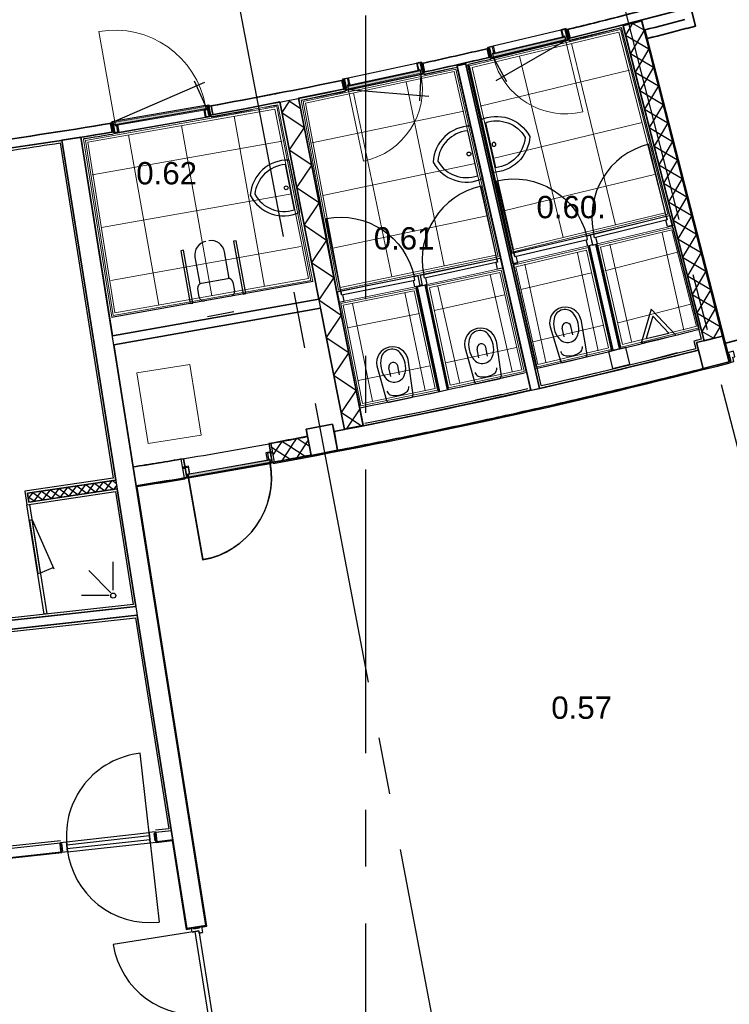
# Model space of a CAD drawing. Header units: millimetres. Extents: x -5940 to 121280, y -35718 to 26615.
# Tile 19 of 51: x 66238 to 74177, y -25205 to -14186. Entities that reach past the tile are written whole.
import ezdxf

# ---------------------------------------------------------------- set-up
doc = ezdxf.new("R2010")
doc.units = ezdxf.units.MM
doc.header["$LTSCALE"] = 100
doc.linetypes.add('CENTER', pattern=[50.8, 31.75, -6.35, 6.35, -6.35])
for name, color, linetype in [('AL22----_BINNENWAND', 2, 'Continuous'), ('AL27----_DAKEN', 8, 'Continuous'), ('AL28----_CONSTRUCTIES', 4, 'Continuous'), ('AL32----_BINNENKOZIJN', 1, 'Continuous'), ('AL33----_VLOEROPENINGEN', 2, 'Continuous'), ('AL45----_PLAFOND', 8, 'Continuous'), ('AL74----_SANITAIR', 1, 'Continuous'), ('BL$7----_STRAMIEN', 8, 'Continuous'), ('BL$8----_RUIMTENUMMER', 2, 'Continuous')]:
    doc.layers.add(name, color=color, linetype=linetype)
doc.styles.get("Standard").update_dxf_attribs({"font": 'arial.ttf'})

# ---------------------------------------------------------------- blocks, each defined once
blk = doc.blocks.new('NLRS_32_DO_WB_KMS1_krepel_ISR - 930-100-8007566-_--_100 begane grond')
at = {"color": 0, "linetype": 'ByBlock', "lineweight": -2}
for p, q in [((-482, -7), (-482, 1)), ((-480, 3), (-434, 3)), ((-436, 1), (-478, 1)), ((-432, 1), (-432, -70)), ((468, -70), (468, 1)), ((470, 3), (516, 3)), ((514, 1), (472, 1)), ((518, 1), (518, -7)), ((-480, -7), (-482, -7)), ((-482, -115), (-482, -107)), ((-482, -107), (-480, -107)), ((-480, -1), (-480, -7)), ((-480, -107), (-480, -113)), ((-449, -113), (-449, -74)), ((-447, -74), (-447, -115)), ((-445, -70), (-436, -70)), ((-434, -72), (-445, -72)), ((-434, -68), (-434, -1)), ((470, -1), (470, -68)), ((481, -72), (470, -72)), ((472, -70), (481, -70)), ((483, -115), (483, -74)), ((485, -74), (485, -113)), ((516, -7), (516, -1)), ((518, -7), (516, -7)), ((516, -107), (518, -107)), ((516, -113), (516, -107)), ((518, -107), (518, -115)), ((-449, -117), (-480, -117)), ((-478, -115), (-451, -115)), ((516, -117), (485, -117)), ((487, -115), (514, -115))]:
    blk.add_line(p, q, dxfattribs=at)
at = {"color": 0, "linetype": 'ByBlock', "lineweight": -2, "flags": 128}
for points in [[(-482, 1), (-482, 1), (-482, 2), (-482, 2), (-482, 3), (-481, 3), (-481, 3), (-480, 3)], [(-478, 1), (-479, 1), (-479, 1), (-480, 1), (-480, 0), (-480, 0), (-480, -1), (-480, -1)], [(-434, -1), (-434, -1), (-435, 0), (-435, 0), (-435, 1), (-436, 1), (-436, 1), (-436, 1)], [(-434, 3), (-434, 3), (-434, 3), (-433, 3), (-433, 2), (-433, 2), (-432, 1), (-432, 1)], [(468, 1), (468, 1), (468, 2), (468, 2), (468, 3), (469, 3), (469, 3), (470, 3)], [(472, 1), (471, 1), (471, 1), (470, 1), (470, 0), (470, 0), (470, -1), (470, -1)], [(516, -1), (516, -1), (515, 0), (515, 0), (515, 1), (514, 1), (514, 1), (514, 1)], [(516, 3), (516, 3), (516, 3), (517, 3), (517, 2), (517, 2), (518, 1), (518, 1)], [(-449, -74), (-449, -73), (-449, -72), (-449, -72), (-448, -71), (-447, -70), (-446, -70), (-445, -70)], [(-445, -72), (-446, -72), (-446, -72), (-447, -72), (-447, -73), (-447, -73), (-447, -74), (-447, -74)], [(-436, -70), (-436, -70), (-436, -70), (-435, -70), (-435, -69), (-435, -69), (-434, -68), (-434, -68)], [(-432, -70), (-432, -70), (-433, -71), (-433, -71), (-433, -72), (-434, -72), (-434, -72), (-434, -72)], [(470, -72), (469, -72), (469, -72), (468, -72), (468, -71), (468, -71), (468, -70), (468, -70)], [(470, -68), (470, -68), (470, -69), (470, -69), (470, -70), (471, -70), (471, -70), (472, -70)], [(481, -70), (481, -70), (482, -70), (483, -71), (484, -72), (484, -72), (485, -73), (485, -74)], [(483, -74), (483, -74), (482, -73), (482, -73), (482, -72), (481, -72), (481, -72), (481, -72)], [(-480, -117), (-481, -117), (-481, -117), (-482, -117), (-482, -116), (-482, -116), (-482, -115), (-482, -115)], [(-480, -113), (-480, -113), (-480, -114), (-480, -114), (-480, -115), (-479, -115), (-479, -115), (-478, -115)], [(-449, -113), (-449, -113), (-450, -114), (-450, -114), (-450, -115), (-451, -115), (-451, -115), (-451, -115)], [(-447, -115), (-447, -115), (-448, -116), (-448, -116), (-448, -117), (-449, -117), (-449, -117), (-449, -117)], [(485, -117), (484, -117), (484, -117), (483, -117), (483, -116), (483, -116), (483, -115), (483, -115)], [(487, -115), (486, -115), (486, -115), (485, -115), (485, -114), (485, -114), (485, -113), (485, -113)], [(514, -115), (514, -115), (514, -115), (515, -115), (515, -114), (515, -114), (516, -113), (516, -113)], [(518, -115), (518, -115), (517, -116), (517, -116), (517, -117), (516, -117), (516, -117), (516, -117)]]:
    blk.add_lwpolyline(points, dxfattribs=at)
blk = doc.blocks.new('NLRS_32_DO_WPB_onderdeel deur-SH_krepel_ISR - lakdeur_stomp_krepel-7958785-_--_100 begane grond')
at = {"linetype": 'ByBlock', "lineweight": -2}
h = blk.add_hatch(color=0, dxfattribs=at)
h.paths.add_polyline_path([(-465, 0), (465, 0), (465, 4), (265, 2), (-465, 4), (-465, 1)], flags=0)
h.paths.add_polyline_path([(-465, 5), (465, 5), (465, 38), (-465, 38), (-465, 10)], flags=0)
at = {"color": 0, "linetype": 'ByBlock', "lineweight": -2}
for p, q in [((465, 38), (-465, 38)), ((-465, 0), (465, 0)), ((-465, -3), (-465, -930))]:
    blk.add_line(p, q, dxfattribs=at)
blk.add_arc((-465, 0), 930, 270, 360, dxfattribs=at)
blk = doc.blocks.new('NLRS_32_DO_WB_KMS1_krepel_ISR - 1030-100-8010050-_--_100 begane grond')
at = {"color": 0, "linetype": 'ByBlock', "lineweight": -2}
for p, q in [((-532, 50), (-532, 58)), ((-530, 50), (-532, 50)), ((-530, 60), (-499, 60)), ((-530, 56), (-530, 50)), ((-501, 58), (-528, 58)), ((-499, 17), (-499, 56)), ((-497, 58), (-497, 17)), ((-495, 15), (-484, 15)), ((-486, 13), (-495, 13)), ((-484, -56), (-484, 11)), ((-482, 13), (-482, -58)), ((518, -58), (518, 13)), ((520, 15), (531, 15)), ((520, 11), (520, -56)), ((531, 13), (522, 13)), ((533, 17), (533, 58)), ((535, 60), (566, 60)), ((535, 56), (535, 17)), ((564, 58), (537, 58)), ((566, 50), (566, 56)), ((568, 50), (566, 50)), ((568, 58), (568, 50)), ((-532, -50), (-530, -50)), ((-532, -58), (-532, -50)), ((-530, -50), (-530, -56)), ((-484, -60), (-530, -60)), ((-528, -58), (-486, -58)), ((566, -60), (520, -60)), ((522, -58), (564, -58)), ((566, -56), (566, -50)), ((566, -50), (568, -50)), ((568, -50), (568, -58))]:
    blk.add_line(p, q, dxfattribs=at)
at = {"color": 0, "linetype": 'ByBlock', "lineweight": -2, "flags": 128}
for points in [[(-532, 58), (-532, 58), (-532, 59), (-532, 59), (-532, 60), (-531, 60), (-531, 60), (-530, 60)], [(-528, 58), (-529, 58), (-529, 58), (-530, 58), (-530, 57), (-530, 57), (-530, 56), (-530, 56)], [(-501, 58), (-501, 58), (-501, 58), (-500, 58), (-500, 57), (-500, 57), (-499, 56), (-499, 56)], [(-499, 60), (-499, 60), (-499, 60), (-498, 60), (-498, 59), (-498, 59), (-497, 58), (-497, 58)], [(-495, 13), (-496, 13), (-497, 13), (-498, 14), (-499, 15), (-499, 15), (-499, 16), (-499, 17)], [(-497, 17), (-497, 17), (-497, 16), (-497, 16), (-497, 15), (-496, 15), (-496, 15), (-495, 15)], [(-484, 11), (-484, 11), (-485, 12), (-485, 12), (-485, 13), (-486, 13), (-486, 13), (-486, 13)], [(-484, 15), (-484, 15), (-484, 15), (-483, 15), (-483, 14), (-483, 14), (-482, 13), (-482, 13)], [(518, 13), (518, 13), (518, 14), (518, 14), (518, 15), (519, 15), (519, 15), (520, 15)], [(522, 13), (521, 13), (521, 13), (520, 13), (520, 12), (520, 12), (520, 11), (520, 11)], [(531, 15), (531, 15), (531, 15), (532, 15), (532, 16), (532, 16), (533, 17), (533, 17)], [(535, 17), (535, 16), (534, 15), (534, 15), (533, 14), (532, 13), (531, 13), (531, 13)], [(533, 58), (533, 58), (533, 59), (533, 59), (533, 60), (534, 60), (534, 60), (535, 60)], [(535, 56), (535, 56), (535, 57), (535, 57), (535, 58), (536, 58), (536, 58), (537, 58)], [(566, 56), (566, 56), (565, 57), (565, 57), (565, 58), (564, 58), (564, 58), (564, 58)], [(566, 60), (566, 60), (566, 60), (567, 60), (567, 59), (567, 59), (568, 58), (568, 58)], [(-530, -60), (-531, -60), (-531, -60), (-532, -60), (-532, -59), (-532, -59), (-532, -58), (-532, -58)], [(-530, -56), (-530, -56), (-530, -57), (-530, -57), (-530, -58), (-529, -58), (-529, -58), (-528, -58)], [(-486, -58), (-486, -58), (-486, -58), (-485, -58), (-485, -57), (-485, -57), (-484, -56), (-484, -56)], [(-482, -58), (-482, -58), (-483, -59), (-483, -59), (-483, -60), (-484, -60), (-484, -60), (-484, -60)], [(520, -60), (519, -60), (519, -60), (518, -60), (518, -59), (518, -59), (518, -58), (518, -58)], [(520, -56), (520, -56), (520, -57), (520, -57), (520, -58), (521, -58), (521, -58), (522, -58)], [(564, -58), (564, -58), (564, -58), (565, -58), (565, -57), (565, -57), (566, -56), (566, -56)], [(568, -58), (568, -58), (567, -59), (567, -59), (567, -60), (566, -60), (566, -60), (566, -60)]]:
    blk.add_lwpolyline(points, dxfattribs=at)
blk = doc.blocks.new('NLRS_32_DO_WPB_onderdeel deur-SH_krepel_ISR - lakdeur_stomp_krepel-7902651-_--_100 begane grond')
at = {"linetype": 'ByBlock', "lineweight": -2}
blk.add_hatch(color=0, dxfattribs=at).paths.add_polyline_path([(-515, -38), (515, -38), (515, 0), (-515, 0)], flags=0)
at = {"color": 0, "linetype": 'ByBlock', "lineweight": -2}
for p, q in [((-515, 3), (-515, 1030)), ((-515, 0), (515, 0)), ((515, -38), (-515, -38))]:
    blk.add_line(p, q, dxfattribs=at)
blk.add_arc((-515, 0), 1030, 0, 90, dxfattribs=at)
blk = doc.blocks.new('NLRS_32_DO_WB_KMS1_krepel_ISR - 830-100-7782493-_--_100 begane grond')
at = {"color": 0, "linetype": 'ByBlock', "lineweight": -2}
for p, q in [((-432, 50), (-432, 58)), ((-430, 50), (-432, 50)), ((-430, 60), (-384, 60)), ((-430, 56), (-430, 50)), ((-386, 58), (-428, 58)), ((-384, -11), (-384, 56)), ((-382, 58), (-382, -13)), ((418, -13), (418, 58)), ((420, 60), (466, 60)), ((420, 56), (420, -11)), ((464, 58), (422, 58)), ((466, 50), (466, 56)), ((468, 50), (466, 50)), ((468, 58), (468, 50)), ((-432, -58), (-432, -50)), ((-432, -50), (-430, -50)), ((-430, -50), (-430, -56)), ((-399, -60), (-430, -60)), ((-428, -58), (-401, -58)), ((-399, -56), (-399, -17)), ((-397, -17), (-397, -58)), ((-395, -13), (-386, -13)), ((-384, -15), (-395, -15)), ((431, -15), (420, -15)), ((422, -13), (431, -13)), ((433, -58), (433, -17)), ((435, -17), (435, -56)), ((466, -60), (435, -60)), ((437, -58), (464, -58)), ((466, -50), (468, -50)), ((466, -56), (466, -50)), ((468, -50), (468, -58))]:
    blk.add_line(p, q, dxfattribs=at)
at = {"color": 0, "linetype": 'ByBlock', "lineweight": -2, "flags": 128}
for points in [[(-432, 58), (-432, 58), (-432, 59), (-432, 59), (-432, 60), (-431, 60), (-431, 60), (-430, 60)], [(-428, 58), (-429, 58), (-429, 58), (-430, 58), (-430, 57), (-430, 57), (-430, 56), (-430, 56)], [(-384, 56), (-384, 56), (-385, 57), (-385, 57), (-385, 58), (-386, 58), (-386, 58), (-386, 58)], [(-384, 60), (-384, 60), (-384, 60), (-383, 60), (-383, 59), (-383, 59), (-382, 58), (-382, 58)], [(418, 58), (418, 58), (418, 59), (418, 59), (418, 60), (419, 60), (419, 60), (420, 60)], [(422, 58), (421, 58), (421, 58), (420, 58), (420, 57), (420, 57), (420, 56), (420, 56)], [(466, 56), (466, 56), (465, 57), (465, 57), (465, 58), (464, 58), (464, 58), (464, 58)], [(466, 60), (466, 60), (466, 60), (467, 60), (467, 59), (467, 59), (468, 58), (468, 58)], [(-430, -60), (-431, -60), (-431, -60), (-432, -60), (-432, -59), (-432, -59), (-432, -58), (-432, -58)], [(-430, -56), (-430, -56), (-430, -57), (-430, -57), (-430, -58), (-429, -58), (-429, -58), (-428, -58)], [(-399, -56), (-399, -56), (-400, -57), (-400, -57), (-400, -58), (-401, -58), (-401, -58), (-401, -58)], [(-399, -17), (-399, -16), (-399, -15), (-399, -15), (-398, -14), (-397, -13), (-396, -13), (-395, -13)], [(-397, -58), (-397, -58), (-398, -59), (-398, -59), (-398, -60), (-399, -60), (-399, -60), (-399, -60)], [(-395, -15), (-396, -15), (-396, -15), (-397, -15), (-397, -16), (-397, -16), (-397, -17), (-397, -17)], [(-386, -13), (-386, -13), (-386, -13), (-385, -13), (-385, -12), (-385, -12), (-384, -11), (-384, -11)], [(-382, -13), (-382, -13), (-383, -14), (-383, -14), (-383, -15), (-384, -15), (-384, -15), (-384, -15)], [(420, -15), (419, -15), (419, -15), (418, -15), (418, -14), (418, -14), (418, -13), (418, -13)], [(420, -11), (420, -11), (420, -12), (420, -12), (420, -13), (421, -13), (421, -13), (422, -13)], [(431, -13), (431, -13), (432, -13), (433, -14), (434, -15), (434, -15), (435, -16), (435, -17)], [(433, -17), (433, -17), (432, -16), (432, -16), (432, -15), (431, -15), (431, -15), (431, -15)], [(435, -60), (434, -60), (434, -60), (433, -60), (433, -59), (433, -59), (433, -58), (433, -58)], [(437, -58), (436, -58), (436, -58), (435, -58), (435, -57), (435, -57), (435, -56), (435, -56)], [(464, -58), (464, -58), (464, -58), (465, -58), (465, -57), (465, -57), (466, -56), (466, -56)], [(468, -58), (468, -58), (467, -59), (467, -59), (467, -60), (466, -60), (466, -60), (466, -60)]]:
    blk.add_lwpolyline(points, dxfattribs=at)
blk = doc.blocks.new('NLRS_32_DO_WPB_onderdeel deur-SH_krepel_ISR - lakdeur_stomp_krepel-7781714-_--_100 begane grond')
at = {"linetype": 'ByBlock', "lineweight": -2}
blk.add_hatch(color=0, dxfattribs=at).paths.add_polyline_path([(-415, 0), (415, 0), (415, 38), (-415, 38)], flags=0)
at = {"color": 0, "linetype": 'ByBlock', "lineweight": -2}
for p, q in [((415, 38), (-415, 38)), ((-415, 0), (415, 0)), ((-415, -3), (-415, -830))]:
    blk.add_line(p, q, dxfattribs=at)
blk.add_arc((-415, 0), 830, 270, 360, dxfattribs=at)
blk = doc.blocks.new('NLRS_32_DO_WB_KMS1_krepel_ISR - 830-100-V28-_--_100 begane grond')
at = {"color": 0, "linetype": 'ByBlock', "lineweight": -2}
for p, q in [((-432, 50), (-432, 58)), ((-430, 50), (-432, 50)), ((-430, 60), (-399, 60)), ((-430, 56), (-430, 50)), ((-401, 58), (-428, 58)), ((-399, 50), (-399, 56)), ((-399, 45), (-399, 50)), ((-399, 17), (-399, 44)), ((-397, 58), (-397, 50)), ((-397, 50), (-397, 45)), ((-397, 44), (-397, 17)), ((-395, 15), (-384, 15)), ((-386, 13), (-395, 13)), ((-384, -50), (-384, 11)), ((-382, 13), (-382, -50)), ((418, -58), (418, 13)), ((420, 15), (431, 15)), ((420, 11), (420, -56)), ((431, 13), (422, 13)), ((433, 17), (433, 58)), ((435, 60), (466, 60)), ((435, 56), (435, 17)), ((464, 58), (437, 58)), ((466, 50), (466, 56)), ((468, 50), (466, 50)), ((468, 58), (468, 50)), ((-432, -50), (-430, -50)), ((-432, -58), (-432, -50)), ((-430, -50), (-430, -56)), ((-384, -60), (-430, -60)), ((-428, -58), (-386, -58)), ((-384, -56), (-384, -50)), ((-382, -50), (-382, -58)), ((466, -60), (420, -60)), ((422, -58), (464, -58)), ((466, -56), (466, -50)), ((466, -50), (468, -50)), ((468, -50), (468, -58))]:
    blk.add_line(p, q, dxfattribs=at)
at = {"color": 0, "linetype": 'ByBlock', "lineweight": -2, "flags": 128}
for points in [[(-432, 58), (-432, 58), (-432, 59), (-432, 59), (-432, 60), (-431, 60), (-431, 60), (-430, 60)], [(-428, 58), (-429, 58), (-429, 58), (-430, 58), (-430, 57), (-430, 57), (-430, 56), (-430, 56)], [(-401, 58), (-401, 58), (-401, 58), (-400, 58), (-400, 57), (-400, 57), (-399, 56), (-399, 56)], [(-399, 60), (-399, 60), (-399, 60), (-398, 60), (-398, 59), (-398, 59), (-397, 58), (-397, 58)], [(-395, 13), (-396, 13), (-397, 13), (-398, 14), (-399, 15), (-399, 15), (-399, 16), (-399, 17)], [(-397, 17), (-397, 17), (-397, 16), (-397, 16), (-397, 15), (-396, 15), (-396, 15), (-395, 15)], [(-384, 11), (-384, 11), (-385, 12), (-385, 12), (-385, 13), (-386, 13), (-386, 13), (-386, 13)], [(-384, 15), (-384, 15), (-384, 15), (-383, 15), (-383, 14), (-383, 14), (-382, 13), (-382, 13)], [(418, 13), (418, 13), (418, 14), (418, 14), (418, 15), (419, 15), (419, 15), (420, 15)], [(422, 13), (421, 13), (421, 13), (420, 13), (420, 12), (420, 12), (420, 11), (420, 11)], [(431, 15), (431, 15), (431, 15), (432, 15), (432, 16), (432, 16), (433, 17), (433, 17)], [(435, 17), (435, 16), (434, 15), (434, 15), (433, 14), (432, 13), (431, 13), (431, 13)], [(433, 58), (433, 58), (433, 59), (433, 59), (433, 60), (434, 60), (434, 60), (435, 60)], [(435, 56), (435, 56), (435, 57), (435, 57), (435, 58), (436, 58), (436, 58), (437, 58)], [(466, 56), (466, 56), (465, 57), (465, 57), (465, 58), (464, 58), (464, 58), (464, 58)], [(466, 60), (466, 60), (466, 60), (467, 60), (467, 59), (467, 59), (468, 58), (468, 58)], [(-430, -60), (-431, -60), (-431, -60), (-432, -60), (-432, -59), (-432, -59), (-432, -58), (-432, -58)], [(-430, -56), (-430, -56), (-430, -57), (-430, -57), (-430, -58), (-429, -58), (-429, -58), (-428, -58)], [(-386, -58), (-386, -58), (-386, -58), (-385, -58), (-385, -57), (-385, -57), (-384, -56), (-384, -56)], [(-382, -58), (-382, -58), (-383, -59), (-383, -59), (-383, -60), (-384, -60), (-384, -60), (-384, -60)], [(420, -60), (419, -60), (419, -60), (418, -60), (418, -59), (418, -59), (418, -58), (418, -58)], [(420, -56), (420, -56), (420, -57), (420, -57), (420, -58), (421, -58), (421, -58), (422, -58)], [(464, -58), (464, -58), (464, -58), (465, -58), (465, -57), (465, -57), (466, -56), (466, -56)], [(468, -58), (468, -58), (467, -59), (467, -59), (467, -60), (466, -60), (466, -60), (466, -60)]]:
    blk.add_lwpolyline(points, dxfattribs=at)
blk = doc.blocks.new('NLRS_32_DO_WPB_onderdeel deur-SH_krepel_ISR - lakdeur_stomp_krepel-V29-_--_100 begane grond')
at = {"linetype": 'ByBlock', "lineweight": -2}
blk.add_hatch(color=0, dxfattribs=at).paths.add_polyline_path([(415, 0), (-415, 0), (-415, -38), (415, -38), (415, -7)], flags=0)
at = {"color": 0, "linetype": 'ByBlock', "lineweight": -2}
for p, q in [((-415, 3), (-415, 830)), ((-415, 0), (415, 0)), ((-374, -38), (-415, -38)), ((415, -38), (-374, -38))]:
    blk.add_line(p, q, dxfattribs=at)
blk.add_arc((-415, 0), 830, 0, 90, dxfattribs=at)
blk = doc.blocks.new('300_VDB_300-600x800 - 300_VDB_300-600x800-8536938-_--_100 begane grond')
at = {"color": 0, "linetype": 'ByBlock', "lineweight": -2}
for p, q in [((400, 300), (-400, 300)), ((-400, 300), (-400, -300)), ((400, -300), (400, 300)), ((-400, -300), (400, -300))]:
    blk.add_line(p, q, dxfattribs=at)
blk = doc.blocks.new('Deur 830')
at = {"color": 0, "linetype": 'ByBlock', "lineweight": -2}
for p, q in [((73477, -16404), (73278, -15599)), ((73477, -16404), (73517, -16395)), ((73487, -16443), (73477, -16404)), ((73517, -16395), (73545, -16506)), ((73490, -16520), (73472, -16447)), ((73545, -16506), (73490, -16520)), ((72666, -16605), (72626, -16615)), ((72626, -16615), (72653, -16726)), ((72653, -16726), (72708, -16713)), ((72708, -16713), (72690, -16640))]:
    blk.add_line(p, q, dxfattribs=at)
blk.add_lwpolyline([(73487, -16443), (72675, -16644), (72666, -16605), (73477, -16404)], close=True, dxfattribs=at)
blk.add_arc((73484, -16413), 840, 104.1663, 193.1708, dxfattribs=at)
blk = doc.blocks.new('hangpot')
at = {"color": 0, "linetype": 'ByBlock', "lineweight": -2}
for points in [[(12463, -28156), (12863, -28182)], [(12886, -28460), (12886, -28207)], [(12611, -28283), (12511, -28283)], [(12611, -28383), (12511, -28383)], [(12463, -28511), (12863, -28485)]]:
    blk.add_lwpolyline(points, dxfattribs=at)
for centre, radius, start, end in [((12463, -28333), 178, 90, 270), ((12498, -28458), 263, 64.6538, 115.3462), ((12861, -28207), 25, 0, 86.2758), ((12433, -28333), 122, 112.6199, 247.3801), ((12511, -28333), 50, 90, 270), ((12561, -28333), 122, 292.6199, 67.3802), ((12743, -28307), 100, 47.2041, 79.6658), ((12623, -28333), 212, 331.9275, 28.0725), ((12498, -28208), 263, 244.6538, 295.3462), ((12743, -28360), 100, 280.3342, 312.7959), ((12861, -28460), 25, 273.7241, 0)]:
    blk.add_arc(centre, radius, start, end, dxfattribs=at)
blk = doc.blocks.new('Wastafel')
at = {"color": 0, "linetype": 'ByBlock', "lineweight": -2}
for p, q in [((76714, -40616), (77314, -40616)), ((76756, -40666), (77272, -40666))]:
    blk.add_line(p, q, dxfattribs=at)
for centre, radius, start, end in [((77125, -40710), 421, 167.1074, 254.8201), ((76904, -40710), 421, 285.1799, 12.8926), ((77125, -40710), 371, 173.2023, 252.7128), ((76904, -40710), 371, 287.2872, 6.7977)]:
    blk.add_arc(centre, radius, start, end, dxfattribs=at)
blk = doc.blocks.new('wastafel juist')
at = {"color": 0, "linetype": 'ByBlock', "lineweight": -2}
blk.add_circle((71267, -15729), 21.3, dxfattribs=at)
at = {"color": 0, "linetype": 'ByBlock', "rotation": 282.7790721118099}
blk.add_blockref('Wastafel', (93930, 68381), dxfattribs=at)

msp = doc.modelspace()

# ---------------------------------------------------------------- linework, layer by layer
at = {"layer": 'AL22----_BINNENWAND'}
for p, q in [((73800, -14258), (73720, -13948)), ((73197, -14200), (74102, -17726)), ((72354, -14299), (72378, -14397)), ((72989, -14253), (73895, -17779)), ((73094, -14226), (73016, -14358)), ((73224, -14305), (73092, -14227)), ((73233, -14301), (73258, -14398)), ((72378, -14397), (72384, -14422)), ((73259, -14402), (74160, -17913)), ((71502, -14606), (71479, -14508)), ((70759, -14774), (70738, -14676)), ((71131, -14701), (71229, -14679)), ((71956, -18335), (71131, -14701)), ((71956, -18335), (71131, -14701)), ((72053, -18312), (71229, -14678)), ((72053, -18312), (71229, -14679)), ((72073, -18281), (71258, -14688)), ((69878, -14961), (69857, -14863)), ((69357, -15066), (70079, -18722)), ((68355, -15155), (68373, -15253)), ((69147, -15107), (69869, -18764)), ((69255, -15096), (69170, -15223)), ((69380, -15182), (69253, -15097)), ((67272, -15343), (67289, -15442)), ((72864, -17885), (72600, -16720)), ((72876, -17882), (72612, -16717)), ((72949, -17865), (72685, -16701)), ((72961, -17862), (72697, -16698)), ((69521, -17117), (67265, -17518)), ((70673, -17175), (70783, -17152)), ((70673, -17175), (70925, -18349)), ((70685, -17173), (70936, -18346)), ((70711, -17156), (70740, -17150)), ((70771, -17154), (71022, -18328)), ((70783, -17152), (71032, -18326)), ((67275, -17725), (69583, -17315)), ((67291, -17824), (69602, -17413)), ((74075, -17621), (73997, -17753)), ((73999, -17752), (73868, -17674)), ((73592, -17916), (73301, -17991)), ((72392, -18208), (72684, -18140)), ((71632, -18380), (71339, -18445)), ((70050, -18728), (69833, -18583)), ((70043, -18541), (69898, -18758)), ((70424, -18635), (70718, -18577)), ((69868, -18763), (70078, -18722)), ((69046, -18928), (69083, -19139)), ((68041, -19104), (68078, -19315)), ((67321, -19379), (67273, -19344)), ((66383, -19477), (66340, -19535)), ((67323, -19395), (67288, -19443)), ((66398, -19576), (66340, -19533)), ((60936, -21581), (67553, -20851)), ((66693, -23374), (62335, -23855)), ((66708, -23510), (62350, -23991))]:
    msp.add_line(p, q, dxfattribs=at)
at = {"layer": 'AL22----_BINNENWAND', "lineweight": 35}
for p, q in [((73800, -14258), (73745, -14045)), ((73194, -14190), (72987, -14244)), ((73249, -14404), (73194, -14191)), ((72352, -14300), (72340, -14303)), ((72340, -14303), (72361, -14392)), ((72371, -14295), (72354, -14299)), ((72354, -14299), (72375, -14386)), ((72391, -14380), (72371, -14295)), ((72378, -14396), (72840, -14281)), ((72987, -14244), (73895, -17779)), ((73233, -14301), (73258, -14398)), ((73703, -14283), (73800, -14258)), ((72361, -14393), (72363, -14400)), ((72363, -14400), (72376, -14397)), ((72376, -14387), (72378, -14396)), ((72378, -14396), (72394, -14392)), ((72394, -14392), (72392, -14381)), ((74102, -17726), (73249, -14404)), ((71479, -14508), (71469, -14511)), ((71469, -14511), (71492, -14608)), ((71502, -14606), (71479, -14508)), ((71494, -14505), (71481, -14508)), ((71517, -14602), (71494, -14505)), ((71492, -14608), (71502, -14606)), ((71504, -14605), (71517, -14602)), ((70736, -14676), (70723, -14679)), ((70723, -14679), (70744, -14777)), ((70737, -14676), (70759, -14773)), ((70747, -14674), (70738, -14676)), ((70767, -14772), (70747, -14674)), ((71227, -14669), (71129, -14691)), ((71129, -14691), (71955, -18334)), ((72053, -18312), (71227, -14669)), ((69857, -14863), (69843, -14866)), ((69843, -14866), (69864, -14964)), ((69878, -14961), (69858, -14863)), ((69872, -14860), (69859, -14863)), ((69893, -14958), (69872, -14860)), ((70744, -14777), (70757, -14774)), ((70759, -14773), (70767, -14772)), ((69864, -14964), (69878, -14961)), ((69880, -14960), (69893, -14958)), ((70080, -18731), (69357, -15066)), ((68349, -15156), (68337, -15158)), ((68337, -15158), (68354, -15256)), ((68381, -15150), (68351, -15155)), ((68351, -15156), (68369, -15254)), ((68398, -15249), (68381, -15150)), ((69147, -15107), (69583, -17315)), ((68354, -15256), (68367, -15254)), ((68369, -15254), (68398, -15249)), ((67268, -15344), (67255, -15346)), ((67255, -15346), (67272, -15445)), ((67285, -15443), (67268, -15344)), ((67283, -15341), (67270, -15344)), ((67300, -15440), (67283, -15341)), ((66923, -15502), (66711, -15535)), ((66711, -15535), (67314, -19338)), ((67275, -17725), (66923, -15502)), ((67272, -15445), (67285, -15442)), ((67287, -15442), (67300, -15440)), ((69583, -17315), (67275, -17725)), ((67291, -17824), (69602, -17413)), ((69602, -17413), (69870, -18773)), ((73895, -17779), (74102, -17726)), ((67507, -19192), (67291, -17824)), ((74123, -17809), (74177, -18016)), ((73886, -18091), (73833, -17883)), ((73838, -18103), (73886, -18091)), ((73034, -18302), (73053, -18298)), ((72228, -18492), (72242, -18489)), ((71419, -18672), (71428, -18670)), ((69755, -18795), (69795, -19005)), ((69027, -18930), (69045, -19030)), ((69500, -19058), (69459, -18848)), ((70608, -18844), (70613, -18843)), ((69045, -19032), (69064, -19139)), ((68090, -19200), (68072, -19099)), ((69044, -19142), (68129, -19305)), ((69064, -19139), (69046, -19142)), ((69047, -19144), (69077, -19138)), ((68109, -19308), (68090, -19202)), ((67314, -19338), (66326, -19486)), ((68078, -19315), (68094, -19312)), ((68096, -19312), (68127, -19307)), ((68127, -19305), (68109, -19308)), ((66326, -19486), (66340, -19584)), ((66340, -19584), (67329, -19436)), ((67329, -19436), (67538, -20752)), ((68320, -24322), (67541, -19403)), ((67538, -20752), (64337, -21105)), ((60936, -21581), (67553, -20851)), ((67553, -20851), (68108, -24355)), ((68108, -24355), (68320, -24322))]:
    msp.add_line(p, q, dxfattribs=at)
at = {"layer": 'AL22----_BINNENWAND', "lineweight": 35, "flags": 128}
for points in [[(72840, -14281), (73014, -14237), (73648, -14071)], [(69357, -15066), (69618, -15014), (69878, -14961)], [(68369, -15254), (68758, -15182), (69147, -15107)], [(73833, -17884), (73241, -18031), (72648, -18174), (72053, -18312)], [(71955, -18334), (71332, -18472), (70707, -18605), (70080, -18731)], [(69870, -18773), (69812, -18784), (69755, -18795)]]:
    msp.add_lwpolyline(points, dxfattribs=at)
at = {"layer": 'AL22----_BINNENWAND', "flags": 128}
for points in [[(72968, -14275), (73863, -17760), (73780, -17782), (73801, -17865)], [(73224, -14305), (73070, -14565), (73330, -14719), (73176, -14980), (73436, -15134), (73282, -15394), (73543, -15548), (73389, -15809), (73649, -15963), (73495, -16223), (73756, -16377), (73602, -16638), (73862, -16792), (73708, -17052), (73969, -17206), (73815, -17467), (74075, -17621)], [(73016, -14358), (73277, -14512), (73123, -14772), (73383, -14926), (73229, -15187), (73490, -15341), (73336, -15602), (73596, -15756), (73442, -16016), (73703, -16170), (73549, -16431), (73809, -16585), (73655, -16845), (73915, -16999), (73761, -17260), (74022, -17414), (73868, -17674)], [(69170, -15223), (69422, -15392), (69253, -15643), (69505, -15812), (69336, -16063), (69587, -16232), (69419, -16483), (69670, -16652), (69502, -16903), (69753, -17071), (69584, -17323), (69836, -17491), (69667, -17743), (69919, -17911), (69750, -18163), (70001, -18331), (69833, -18583)], [(66711, -15535), (68108, -24355), (68320, -24322), (66923, -15502)], [(66690, -15565), (67284, -19316), (66295, -19464), (66319, -19614), (67308, -19466), (67508, -20729), (64360, -21076), (64228, -19879), (65389, -19740), (65345, -19391), (64996, -19435), (65021, -19633)], [(69070, -19064), (69125, -18979), (69173, -18905)], [(69433, -19074), (69250, -18956), (69172, -18905)], [(69175, -19122), (69287, -18949), (69336, -18875)], [(69338, -19092), (69450, -18918), (69468, -18891)], [(69482, -18963), (69421, -18924), (69343, -18873)], [(69261, -19106), (69078, -18987), (69054, -18971)], [(67329, -19436), (66340, -19584), (66325, -19486), (67314, -19338)], [(66383, -19477), (66497, -19561), (66581, -19447), (66694, -19531), (66778, -19418), (66892, -19502), (66976, -19388), (67090, -19472), (67174, -19358), (67288, -19443)], [(66398, -19576), (66482, -19462), (66596, -19546), (66680, -19433), (66793, -19517), (66877, -19403), (66991, -19487), (67075, -19373), (67189, -19457), (67273, -19344)], [(68272, -24340), (68331, -24331), (67552, -19411)], [(60930, -21481), (64229, -21117), (67538, -20752)], [(61264, -23974), (61115, -23990), (60967, -21604), (67532, -20879), (67906, -23241), (67756, -23257)], [(67936, -23263), (67760, -23283), (67771, -23382), (67951, -23362)], [(67765, -23393), (67943, -23373), (68100, -24367), (68159, -24357)]]:
    msp.add_lwpolyline(points, dxfattribs=at)
at = {"layer": 'AL22----_BINNENWAND'}
msp.add_lwpolyline([(72869, -18088), (73063, -18042), (73018, -17855), (72824, -17901)], close=True, dxfattribs=at)
at = {"layer": 'AL22----_BINNENWAND', "flags": 128}
for points in [[(67541, -19403), (67507, -19192)], [(62349, -23981), (66700, -23500), (66689, -23401), (62338, -23881)]]:
    msp.add_lwpolyline(points, close=True, dxfattribs=at)
at = {"layer": 'AL22----_BINNENWAND'}
for centre, radius, start, end in [((56250, 51200), 67450, 283.81339, 285.01122), ((56250, 51200), 67550, 283.81283, 284.92555), ((56250, 51200), 67560, 284.34572, 284.52721), ((49580, 78130), 95409, 284.35393, 284.62997), ((57165, 47514), 63778, 283.80512, 284.34641), ((49580, 78130), 95509, 284.35398, 284.68976), ((56250, 51200), 67450, 282.40329, 283.04888), ((56250, 51200), 67550, 282.82148, 283.04945), ((75719, -34097), 19916, 102.2059, 102.9438), ((56250, 51200), 67550, 282.40272, 282.82148), ((56250, 51200), 67576, 282.40143, 282.70276), ((56250, 51200), 67450, 280.33908, 281.63877), ((56250, 51200), 67550, 280.33839, 281.63934), ((56250, 51200), 67450, 280.8, 281.00695), ((56250, 51200), 67576, 281.21072, 281.63934), ((55389, 57645), 74068, 280.10056, 280.46172), ((56250, 51200), 67576, 280.86359, 280.98519), ((56250, 51200), 67450, 278.01166, 279.40467), ((56250, 51200), 67550, 278.01166, 279.40536), ((72887, -51944), 36903, 98.7461, 99.2539), ((56250, 51200), 67576, 278.07954, 278.88723), ((55947, 52491), 72387, 282.83538, 284.30962), ((56250, 51201), 71286, 280.92056, 284.27944), ((56250, 51200), 71286, 280.92056, 284.27944), ((56250, 51200), 71286, 280.92056, 284.27944), ((56250, 51200), 71260, 282.82892, 284.25849), ((56540, 49885), 70165, 280.29111, 284.5671), ((56250, 51200), 71500, 280.9202, 284.2798), ((56268, 51118), 70996, 281.19026, 282.70715), ((56250, 51200), 71260, 281.208, 282.70671), ((56195, 51515), 71606, 279.52279, 280.33895), ((58810, 37394), 57245, 280.3004, 280.7221), ((56250, 51200), 71500, 279.08574, 280.8), ((59120, 35725), 55761, 280.3404, 280.7286), ((58088, 39985), 59921, 279.0439, 279.56137), ((59071, 35958), 55999, 280.299, 280.6824), ((58084, 40010), 60161, 279.04387, 279.56242), ((58114, 39831), 59989, 279.05186, 279.57202)]:
    msp.add_arc(centre, radius, start, end, dxfattribs=at)
at = {"layer": 'AL22----_BINNENWAND', "lineweight": 35}
for centre, radius, start, end in [((56250, 51200), 67450, 284.08056, 285.01122), ((49580, 78130), 95409, 284.35398, 284.62997), ((56250, 51200), 67450, 283.81307, 284.08056), ((49580, 78130), 95509, 284.35398, 284.62977), ((56250, 51200), 67450, 282.40304, 283.04912), ((56250, 51200), 67550, 282.40304, 283.04912), ((56250, 51200), 67450, 280.3353, 281.63909), ((56250, 51200), 67450, 278.0117, 279.40158), ((56250, 51200), 67550, 278.01113, 279.40158), ((56250, 51200), 71286, 284.52056, 285.82808), ((56250, 51200), 71500, 283.8887, 284.23973), ((56250, 51200), 71500, 283.59195, 283.8887), ((56250, 51200), 71500, 283.21019, 283.57582), ((56250, 51200), 71500, 282.52319, 282.91192), ((56250, 51200), 71500, 282.92401, 283.21019), ((56250, 51200), 71500, 282.25608, 282.52319), ((56250, 51200), 71500, 281.81075, 282.24763), ((56250, 51200), 71500, 281.58814, 281.81075), ((58084, 40010), 59947, 280.51799, 280.93859), ((56250, 51200), 71500, 280.9202, 281.58392), ((58084, 40010), 60161, 280.53045, 280.93835), ((58084, 40010), 59947, 279.04402, 279.31745), ((58084, 40010), 59947, 279.31745, 279.59088), ((58084, 40010), 60161, 279.61157, 280.4973), ((58084, 40010), 60161, 279.04387, 279.56241)]:
    msp.add_arc(centre, radius, start, end, dxfattribs=at)
at = {"layer": 'AL27----_DAKEN'}
for radius, start, end in [(89510, 254.12563, 293.19837), (89844, 254.10427, 293.19242)]:
    msp.add_arc((50105, 59348), radius, start, end, dxfattribs=at)
at = {"layer": 'AL28----_CONSTRUCTIES', "lineweight": 35}
for p, q in [((74102, -17726), (73811, -17800)), ((74177, -18016), (74102, -17726)), ((73811, -17800), (73886, -18091)), ((73886, -18091), (74177, -18016)), ((69739, -18711), (69444, -18767)), ((69758, -18809), (69739, -18711)), ((69444, -18767), (69500, -19062)), ((69795, -19005), (69758, -18809)), ((69500, -19062), (69795, -19005))]:
    msp.add_line(p, q, dxfattribs=at)
at = {"layer": 'AL28----_CONSTRUCTIES', "flags": 128}
for points in [[(74177, -18016), (74102, -17726), (73811, -17800), (73886, -18091)], [(69444, -18767), (69500, -19062), (69795, -19005), (69739, -18711)]]:
    msp.add_lwpolyline(points, close=True, dxfattribs=at)
at = {"layer": 'AL32----_BINNENKOZIJN'}
for p, q in [((71534, -14480), (72293, -14299)), ((72338, -14380), (71530, -14573)), ((72347, -14419), (71565, -14872)), ((71540, -14612), (71683, -14876)), ((69907, -14929), (70719, -14756)), ((69913, -14836), (70676, -14674)), ((68318, -15146), (68192, -14874)), ((70727, -14795), (70712, -15095)), ((67304, -15323), (68309, -14885)), ((69916, -14968), (70816, -15041)), ((68318, -15146), (67304, -15323)), ((68325, -15185), (67311, -15362)), ((67351, -15446), (68316, -15278)), ((69033, -19117), (68117, -19277)), ((68124, -19316), (68284, -20232)), ((66376, -19785), (66620, -20333)), ((66761, -23386), (67686, -23283)), ((67694, -23360), (67797, -24284)), ((66774, -23499), (67698, -23397))]:
    msp.add_line(p, q, dxfattribs=at)
at = {"layer": 'AL32----_BINNENKOZIJN', "flags": 128}
for points in [[(72354, -14299), (72351, -14285), (72293, -14299), (72312, -14381), (72337, -14375), (72347, -14419), (72381, -14411), (72378, -14397)], [(72347, -14419), (71540, -14612), (71506, -14620), (71502, -14606)], [(71479, -14508), (71476, -14494), (71534, -14480), (71554, -14562), (71529, -14568), (71540, -14612)], [(70738, -14676), (70735, -14661), (70676, -14674), (70694, -14757), (70718, -14751), (70727, -14795)], [(69857, -14863), (69854, -14848), (69913, -14836), (69931, -14919), (69906, -14924), (69916, -14968), (69881, -14976), (69878, -14961)], [(69916, -14968), (70727, -14795), (70762, -14788), (70759, -14774)], [(68373, -15253), (68375, -15268), (68316, -15278), (68302, -15195), (68326, -15190), (68318, -15146), (68353, -15140), (68355, -15155)], [(67289, -15442), (67291, -15457), (67351, -15446), (67336, -15363), (67311, -15367), (67304, -15323), (67269, -15329), (67272, -15343)], [(69055, -19037), (69052, -19022), (68993, -19033), (69008, -19117), (69032, -19112), (69040, -19157), (68124, -19316), (68116, -19272), (68141, -19268), (68126, -19184), (68067, -19194), (68070, -19209)], [(66526, -20837), (66513, -20839), (66319, -19614), (66348, -19610), (66543, -20835)], [(66470, -20378), (66376, -19785), (66347, -19790), (66440, -20382), (66470, -20378), (66612, -20315)], [(67690, -23320), (66765, -23423), (66770, -23462), (67694, -23360), (67690, -23320), (67587, -22396)], [(67698, -23397), (67690, -23320), (67698, -23397), (67765, -23389), (67763, -23374), (67753, -23375), (67744, -23292), (67754, -23291), (67752, -23276), (67686, -23283), (67690, -23320), (67686, -23283)], [(66774, -23499), (66765, -23423), (66774, -23499), (66707, -23507), (66706, -23492), (66716, -23491), (66706, -23407), (66696, -23408), (66695, -23393), (66761, -23386), (66765, -23423), (66761, -23386)], [(68202, -24390), (68242, -24384), (68387, -25302), (68348, -25308), (68202, -24390), (67284, -24535)], [(68166, -24396), (68242, -24384), (68246, -24408), (68282, -24403)]]:
    msp.add_lwpolyline(points, dxfattribs=at)
for points in [[(74154, -17930), (74176, -18011), (74193, -18007), (74171, -17926)], [(74183, -18009), (74187, -18024), (74228, -18013), (74215, -17964), (74239, -17958), (74222, -17896), (74157, -17914), (74161, -17928), (74171, -17926), (74193, -18007)], [(67761, -23290), (67744, -23292), (67753, -23375), (67770, -23374)], [(66689, -23409), (66706, -23407), (66716, -23491), (66699, -23493)], [(68272, -24336), (68282, -24403), (68246, -24408), (68242, -24384), (68166, -24396), (68159, -24354), (68182, -24351), (68184, -24361), (68251, -24350), (68249, -24340)], [(68248, -24333), (68251, -24350), (68183, -24361), (68181, -24344)]]:
    msp.add_lwpolyline(points, close=True, dxfattribs=at)
at = {"layer": 'AL32----_BINNENKOZIJN'}
for centre, start, end in [((68124, -19316), 279.8828, 9.8828), ((67690, -23320), 96.3384, 186.3384), ((67694, -23360), 186.3384, 276.3384), ((68202, -24390), 188.9973, 278.9973)]:
    msp.add_arc(centre, 930, start, end, dxfattribs=at)
at = {"layer": 'AL45----_PLAFOND', "lineweight": 0}
for points in [[(71249, -14690), (71729, -16808), (73512, -16377), (72972, -14274)], [(71270, -14703), (71743, -16786), (73490, -16364), (72959, -14296)], [(71299, -14721), (71761, -16757), (73460, -16347), (72941, -14325)], [(71129, -14717), (69388, -15087), (69791, -17234), (71614, -16854)], [(71116, -14739), (69409, -15101), (69805, -17212), (71592, -16840)], [(71098, -14767), (69437, -15119), (69824, -17184), (71564, -16822)], [(69127, -15138), (66952, -15522), (67268, -17517), (69517, -17117)], [(69113, -15159), (66973, -15537), (67283, -17496), (69496, -17103)], [(69094, -15186), (67000, -15556), (67303, -17468), (69468, -17084)], [(73839, -17633), (73550, -16510), (72706, -16714), (72964, -17850), (73014, -17838), (73748, -17657)], [(73809, -17615), (73533, -16539), (72735, -16731), (72982, -17821), (73009, -17815), (73742, -17633)], [(72856, -17876), (72598, -16736), (71759, -16933), (72017, -18073), (72805, -17888), (72820, -17885)], [(72827, -17858), (72579, -16765), (71787, -16951), (72035, -18044), (72799, -17865), (72814, -17861)], [(71022, -18328), (71885, -18139), (71905, -18135), (71640, -16966), (71585, -16978), (70797, -17148), (70783, -17151), (70783, -17152), (70771, -17155)], [(71036, -18307), (71881, -18122), (71883, -18121), (71626, -16988), (71589, -16996), (70801, -17166), (70801, -17166), (70801, -17167), (70792, -17168)], [(71054, -18278), (71854, -18103), (71608, -17016), (71594, -17019), (70825, -17185), (70825, -17186), (70821, -17187)], [(69813, -17347), (70685, -17171), (70936, -18346), (70046, -18528), (70041, -18529), (69807, -17348)], [(69829, -17362), (70671, -17193), (70914, -18332), (70055, -18508)], [(69857, -17381), (70652, -17221), (70886, -18314), (70074, -18480)]]:
    msp.add_lwpolyline(points, close=True, dxfattribs=at)
for points in [[(72902, -16481), (72412, -14452)], [(72319, -16622), (71829, -14593)], [(71389, -15155), (73060, -14752)], [(70561, -14882), (70988, -16942)], [(69973, -15004), (70400, -17064)], [(68976, -17171), (68638, -15266)], [(69508, -15565), (71208, -15208)], [(68386, -17276), (68047, -15371)], [(71530, -15739), (73201, -15335)], [(67795, -17381), (67456, -15476)], [(67047, -15922), (69176, -15544)], [(69631, -16152), (71332, -15795)], [(71671, -16322), (73341, -15919)], [(67152, -16512), (69281, -16135)], [(69741, -16742), (71464, -16380)], [(73860, -17645), (73563, -16489), (72685, -16700), (72951, -17872), (72962, -17869), (73019, -17855), (73019, -17855), (73753, -17674), (73753, -17674), (73860, -17645), (73860, -17645)], [(73427, -16570), (73668, -17659)], [(67256, -17103), (69385, -16726)], [(72877, -17886), (72611, -16714), (71737, -16920), (72003, -18090), (72004, -18095), (72809, -17906), (72824, -17902), (72865, -17892)], [(72841, -16700), (73083, -17789)], [(72477, -16795), (72711, -17892)], [(72784, -16995), (73597, -16787)], [(71890, -16921), (72124, -18017)], [(71747, -18125), (71502, -17036)], [(71843, -17206), (72635, -17019)], [(71162, -18256), (70917, -17168)], [(70774, -18336), (70548, -17240)], [(70874, -17439), (71667, -17266)], [(70186, -18457), (69961, -17361)], [(72933, -17577), (73746, -17368)], [(69906, -17636), (70709, -17473)], [(71980, -17790), (72772, -17603)], [(71002, -18026), (71795, -17853)], [(70025, -18224), (70829, -18061)]]:
    msp.add_lwpolyline(points, dxfattribs=at)
at = {"layer": 'AL74----_SANITAIR'}
for p, q in [((68198, -16842), (68252, -17143)), ((68583, -17084), (68529, -16783)), ((68270, -17136), (68565, -17083)), ((68623, -17124), (68641, -17222)), ((68247, -17293), (68229, -17194)), ((68601, -17280), (68306, -17333)), ((68635, -17457), (68340, -17510)), ((67283, -20569), (67283, -20255)), ((67256, -20601), (67012, -20349)), ((67237, -20631), (66931, -20631))]:
    msp.add_line(p, q, dxfattribs=at)
at = {"layer": 'AL74----_SANITAIR', "flags": 128}
for points in [[(68630, -16666), (68737, -17256), (68766, -17251), (68660, -16660)], [(68040, -16772), (68146, -17362), (68176, -17357), (68069, -16767)], [(73190, -17808), (73579, -17716), (73304, -17425)], [(73248, -17753), (73502, -17693), (73323, -17503)]]:
    msp.add_lwpolyline(points, close=True, dxfattribs=at)
at = {"layer": 'AL74----_SANITAIR'}
msp.add_circle((67285, -20631), 27.9, dxfattribs=at)
for centre, radius, start, end in [((68346, -16816), 150, 100.1874, 190.1874), ((68382, -16809), 150, 10.1874, 100.1874), ((68278, -17186), 50, 100.1874, 190.1874), ((68574, -17133), 50, 10.1874, 100.1874), ((68296, -17284), 50, 190.1874, 280.1874), ((68591, -17231), 50, 280.1874, 10.1874)]:
    msp.add_arc(centre, radius, start, end, dxfattribs=at)
at = {"layer": 'BL$7----_STRAMIEN', "linetype": 'CENTER'}
for p, q in [((70109, -32554), (70109, 23469)), ((66687, -3512), (72628, -34657)), ((70296, -3506), (78296, -34662))]:
    msp.add_line(p, q, dxfattribs=at)

# ---------------------------------------------------------------- block references
at = {"layer": 'AL22----_BINNENWAND'}
msp.add_blockref('Deur 830', (-5, 18), dxfattribs=at)
at = {"layer": 'AL22----_BINNENWAND', "xscale": -1}
for p, rotation in [((129668, 31323), 27.14436303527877), ((129309, 28930), 25.22692626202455)]:
    msp.add_blockref('Deur 830', p, dxfattribs=dict(at, rotation=rotation))
at = {"layer": 'AL22----_BINNENWAND', "rotation": 358.3234906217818}
msp.add_blockref('Deur 830', (-1391, 1685), dxfattribs=at)
at = {"layer": 'AL32----_BINNENKOZIJN', "lineweight": 18}
for name, p, rotation in [('NLRS_32_DO_WPB_onderdeel deur-SH_krepel_ISR - lakdeur_stomp_krepel-7902651-_--_100 begane grond', (67809, -15245), 9.875816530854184), ('NLRS_32_DO_WB_KMS1_krepel_ISR - 830-100-V28-_--_100 begane grond', (71945, -14448), 193.4340756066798), ('NLRS_32_DO_WPB_onderdeel deur-SH_krepel_ISR - lakdeur_stomp_krepel-V29-_--_100 begane grond', (71941, -14506), 193.4340756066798), ('NLRS_32_DO_WB_KMS1_krepel_ISR - 830-100-7782493-_--_100 begane grond', (70291, -14822), 12.01869530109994), ('NLRS_32_DO_WPB_onderdeel deur-SH_krepel_ISR - lakdeur_stomp_krepel-7781714-_--_100 begane grond', (70319, -14872), 12.01869530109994), ('NLRS_32_DO_WB_KMS1_krepel_ISR - 1030-100-8010050-_--_100 begane grond', (67801, -15302), 9.875816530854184), ('NLRS_32_DO_WB_KMS1_krepel_ISR - 930-100-8007566-_--_100 begane grond', (68550, -19121), 10.0544342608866), ('NLRS_32_DO_WPB_onderdeel deur-SH_krepel_ISR - lakdeur_stomp_krepel-7958785-_--_100 begane grond', (68587, -19228), 10.0544342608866)]:
    msp.add_blockref(name, p, dxfattribs=dict(at, rotation=rotation))
at = {"layer": 'AL33----_VLOEROPENINGEN', "lineweight": 13, "rotation": 99.16207804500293}
msp.add_blockref('300_VDB_300-600x800 - 300_VDB_300-600x800-8536938-_--_100 begane grond', (67908, -18487), dxfattribs=at)
at = {"layer": 'AL74----_SANITAIR', "xscale": -1, "rotation": 25.5581442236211}
msp.add_blockref('wastafel juist', (129051, 29355), dxfattribs=at)
at = {"layer": 'AL74----_SANITAIR'}
msp.add_blockref('wastafel juist', (-3, 40), dxfattribs=at)
for name, p, rotation in [('wastafel juist', (-1635, 1427), 358.5761962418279), ('hangpot', (97095, 1006), 283.1617879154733), ('hangpot', (96597, 153), 281.7434461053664), ('hangpot', (95612, -56), 281.7434461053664)]:
    msp.add_blockref(name, p, dxfattribs=dict(at, rotation=rotation))

# ---------------------------------------------------------------- texts
at = {"layer": 'BL$8----_RUIMTENUMMER', "char_height": 250, "attachment_point": 5, "line_spacing_factor": 0.938532}
for s, insert, width in [('0.62', (67882, -15906), 810.77), ('0.60.', (72408, -16285), 926.59), ('0.61', (70539, -16635), 810.77), ('0.57', (72525, -21887), 810.77)]:
    msp.add_mtext(s, dxfattribs=dict(at, insert=insert, width=width))

doc.saveas('drawing.dxf')
